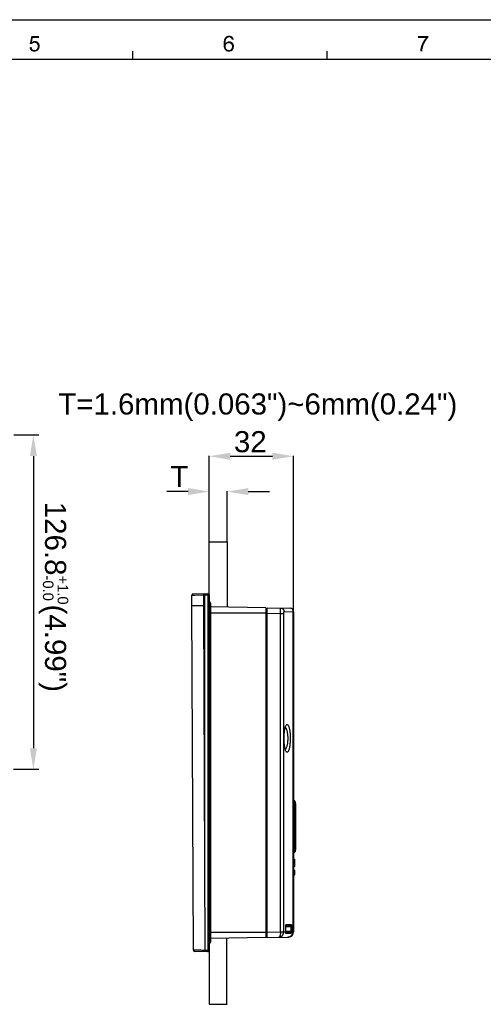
# Model space of a CAD drawing. Extents: x 0 to 841, y 0 to 594.
# Tile 16 of 102: x 341 to 517, y 221 to 594. Entities that reach past the tile are written whole.
import ezdxf

# ---------------------------------------------------------------- set-up
doc = ezdxf.new("R2010")
doc.units = 0
doc.header["$LTSCALE"] = 46.255
doc.header["$MEASUREMENT"] = 0
doc.header["$PDMODE"] = 3
doc.header["$PDSIZE"] = 0.3125
doc.layers.get('0').update_dxf_attribs({"linetype": 'CONTINUOUS'})
doc.layers.get('Defpoints').update_dxf_attribs({"linetype": 'CONTINUOUS'})
doc.layers.add('07_ALL_FEATURES', color=7, linetype='CONTINUOUS')
doc.layers.add('7_ALL_FEATURES', color=7, linetype='CONTINUOUS')
doc.layers.add('AM_5', color=3, linetype='CONTINUOUS', lineweight=15)
doc.styles.add('TEXTSTYLE_2', font='arial.ttf')
doc.dimstyles.get("Standard").update_dxf_attribs({"dimtxt": 0.18, "dimasz": 0.18, "dimexe": 0.18, "dimexo": 0.0625, "dimgap": 0.09, "dimtad": 0, "dimtih": 1, "dimtoh": 1, "dimdec": 4, "dimzin": 0, "dimdsep": 46, "dimtxsty": 'Standard', "dimcen": 0.09, "dimadec": 0, "dimazin": 0, "dimtfac": 1, "dimtdec": 4, "dimtofl": 0, "dimtmove": 0, "dimatfit": 3, "dimfxl": 0, "dimtolj": 1, "dimtzin": 0, "dimarcsym": 0})
doc.dimstyles.new('Standard$0', dxfattribs={"dimtxt": 0.18, "dimasz": 0.18, "dimexe": 0.18, "dimexo": 0.0625, "dimgap": 0.09, "dimtad": 0, "dimtih": 1, "dimtoh": 1, "dimdec": 4, "dimzin": 0, "dimdsep": 46, "dimtxsty": 'Standard', "dimcen": 0.09, "dimadec": 0, "dimazin": 0, "dimtfac": 1, "dimtdec": 4, "dimtofl": 0, "dimtmove": 0, "dimatfit": 3, "dimfxl": 0, "dimtolj": 1, "dimtzin": 0, "dimarcsym": 0})

# ---------------------------------------------------------------- blocks, each defined once
blk = doc.blocks.new('*D13')
at = {"color": 0, "linetype": 'Continuous', "lineweight": -2}
for p, q in [((412.61, 375.94), (412.61, 428.59)), ((420.61, 428.41), (436.61, 428.41)), ((444.61, 369.5), (444.61, 428.59))]:
    blk.add_line(p, q, dxfattribs=at)
at = {"color": 0, "linetype": 'Continuous'}
for points in [[(420.61, 429.75), (420.61, 427.08), (412.61, 428.41)], [(436.61, 429.75), (436.61, 427.08), (444.61, 428.41)]]:
    blk.add_solid(points, dxfattribs=at)
at = {"layer": 'Defpoints', "color": 0, "linetype": 'Continuous'}
for p in [(444.61, 428.41), (412.61, 375.87), (444.61, 369.44)]:
    blk.add_point(p, dxfattribs=at)
at = {"color": 0, "linetype": 'Continuous', "insert": (428.2, 433.88), "char_height": 8, "attachment_point": 5, "style": 'TEXTSTYLE_2'}
blk.add_mtext('\\A1;32', dxfattribs=at)
blk = doc.blocks.new('*D12')
at = {"color": 0, "linetype": 'Continuous', "lineweight": -2}
for p, q in [((404.58, 415.02), (396.58, 415.03)), ((412.57, 396.03), (412.58, 415.2)), ((419.41, 396.03), (419.43, 415.19)), ((427.43, 415.01), (435.43, 415))]:
    blk.add_line(p, q, dxfattribs=at)
at = {"color": 0, "linetype": 'Continuous'}
for points in [[(404.58, 416.36), (404.58, 413.69), (412.58, 415.02)], [(427.43, 416.34), (427.43, 413.67), (419.43, 415.01)]]:
    blk.add_solid(points, dxfattribs=at)
at = {"layer": 'Defpoints', "color": 0, "linetype": 'Continuous'}
for p in [(419.43, 415.01), (412.57, 395.97), (419.41, 395.97)]:
    blk.add_point(p, dxfattribs=at)
at = {"color": 0, "linetype": 'Continuous', "insert": (401.27, 420.74), "char_height": 8, "attachment_point": 5, "style": 'TEXTSTYLE_2'}
blk.add_mtext('\\A1;T', dxfattribs=at)
blk = doc.blocks.new('_FILLED')
at = {"color": 0, "linetype": 'ByBlock'}
blk.add_solid([(0, 0), (-1, 0.167), (-1, -0.167)], dxfattribs=at)
blk = doc.blocks.new('*D17')
at = {"layer": 'AM_5', "color": 0, "linetype": 'ByBlock', "lineweight": -2}
for p, q in [((338.47, 436.47), (347.89, 436.47)), ((345.89, 428.47), (345.89, 317.67)), ((338.34, 309.67), (347.89, 309.67))]:
    blk.add_line(p, q, dxfattribs=at)
at = {"layer": 'Defpoints', "color": 0}
for p in [(336.97, 436.47), (336.84, 309.67), (345.89, 309.67)]:
    blk.add_point(p, dxfattribs=at)
at = {"layer": 'AM_5', "color": 0, "lineweight": -2, "xscale": 8, "yscale": 8, "zscale": 8}
for p, rotation in [((345.89, 436.47), 90), ((345.89, 309.67), 270)]:
    blk.add_blockref('_FILLED', p, dxfattribs=dict(at, rotation=rotation))
at = {"layer": 'AM_5', "color": 0, "insert": (353.5, 375.06), "char_height": 8, "attachment_point": 5, "rotation": 270, "style": 'TEXTSTYLE_2'}
blk.add_mtext('\\A1;{\\fArial|b0|i0|c136|p34;126.8{\\H4.000000;\\S+1.0^ -0.0;}}(4.99")', dxfattribs=at)

msp = doc.modelspace()

# ---------------------------------------------------------------- linework, layer by layer
at = {"color": 4, "linetype": 'Continuous'}
msp.add_line((0, 594), (841, 594), dxfattribs=at)
at = {"color": 3, "linetype": 'Continuous'}
for p, q in [((15, 579), (826, 579)), ((383.632, 579), (383.632, 582)), ((457.36, 579), (457.36, 582))]:
    msp.add_line(p, q, dxfattribs=at)
at = {"color": 7, "linetype": 'Continuous'}
for p, q in [((412.54551, 371.40584), (412.56605, 395.97136)), ((412.56605, 395.97136), (419.41486, 395.96563)), ((419.41486, 395.96563), (419.39411, 371.15169)), ((412.59709, 245.33171), (412.57633, 220.51777)), ((419.19686, 245.45991), (419.17611, 220.64598)), ((412.57894, 220.62823), (419.42775, 220.6225))]:
    msp.add_line(p, q, dxfattribs=at)
at = {"color": 1, "linetype": 'Continuous'}
for points in [[(345.65814, 587.11653), (344.50258, 584.80542), (345.1248, 587.87209)], [(345.65814, 587.11653), (345.34703, 585.51654), (344.50258, 584.80542)], [(345.1248, 587.87209), (347.96925, 587.87209), (345.65814, 587.11653)], [(345.65814, 587.11653), (347.96925, 587.87209), (347.96925, 587.11653)], [(418.98614, 586.40542), (418.18614, 586.22765), (418.27503, 586.53876)], [(418.18614, 586.22765), (418.98614, 586.40542), (418.89725, 586.13876)], [(419.20836, 586.80542), (419.11947, 586.62765), (418.27503, 586.53876)], [(419.20836, 586.80542), (418.27503, 586.53876), (418.40836, 586.80542)], [(418.27503, 586.53876), (419.11947, 586.62765), (418.98614, 586.40542)], [(419.34169, 586.9832), (418.40836, 586.80542), (418.54169, 587.02765)], [(418.40836, 586.80542), (419.34169, 586.9832), (419.20836, 586.80542)], [(419.83058, 587.24987), (419.6528, 587.20542), (418.54169, 587.02765)], [(419.83058, 587.24987), (418.54169, 587.02765), (418.67503, 587.24987)], [(419.6528, 587.20542), (419.51947, 587.11654), (418.54169, 587.02765)], [(418.54169, 587.02765), (419.51947, 587.11654), (419.34169, 586.9832)], [(420.14169, 587.33876), (418.67503, 587.24987), (418.80836, 587.42765)], [(420.14169, 587.33876), (419.96391, 587.29431), (418.67503, 587.24987)], [(418.67503, 587.24987), (419.96391, 587.29431), (419.83058, 587.24987)], [(421.34169, 587.51654), (418.80836, 587.42765), (418.98614, 587.56098)], [(420.14169, 587.33876), (418.80836, 587.42765), (421.34169, 587.51654)], [(421.11947, 587.69431), (418.98614, 587.56098), (419.16391, 587.69431)], [(418.98614, 587.56098), (421.11947, 587.69431), (421.34169, 587.51654)], [(419.16391, 587.69431), (419.34169, 587.7832), (420.8528, 587.82765)], [(419.16391, 587.69431), (420.8528, 587.82765), (421.11947, 587.69431)], [(420.8528, 587.82765), (419.34169, 587.7832), (419.51947, 587.82765)], [(419.96391, 587.91653), (420.54169, 587.91653), (419.51947, 587.82765)], [(419.96391, 587.91653), (419.51947, 587.82765), (419.74169, 587.91653)], [(419.51947, 587.82765), (420.54169, 587.91653), (420.8528, 587.82765)], [(419.96391, 587.91653), (420.18614, 587.96098), (420.54169, 587.91653)], [(420.14169, 587.33876), (421.34169, 587.51654), (421.56391, 587.33876)], [(421.56391, 587.33876), (420.36391, 587.29431), (420.14169, 587.33876)], [(420.54169, 587.24987), (420.36391, 587.29431), (421.56391, 587.33876)], [(420.71947, 587.16098), (420.54169, 587.24987), (421.56391, 587.33876)], [(420.71947, 587.16098), (421.56391, 587.33876), (421.69725, 587.07209)], [(421.69725, 587.07209), (420.8528, 587.02765), (420.71947, 587.16098)], [(420.94169, 586.89431), (420.8528, 587.02765), (421.69725, 587.07209)], [(421.03058, 586.76098), (420.94169, 586.89431), (421.69725, 587.07209)], [(421.03058, 586.76098), (421.69725, 587.07209), (421.83058, 586.76098)], [(421.83058, 586.76098), (421.07503, 586.5832), (421.03058, 586.76098)], [(421.07503, 586.5832), (421.83058, 586.76098), (421.91947, 586.44987)], [(421.91947, 586.44987), (421.16391, 586.40542), (421.07503, 586.5832)], [(495.73636, 587.87209), (495.73636, 587.24987), (491.82525, 587.11653)], [(495.73636, 587.87209), (491.82525, 587.11653), (491.82525, 587.87209)], [(494.80303, 587.11653), (491.82525, 587.11653), (495.73636, 587.24987)], [(494.84747, 586.09431), (493.95858, 586.00542), (494.22525, 586.40542)], [(495.15858, 586.53876), (494.22525, 586.40542), (494.49191, 586.76098)], [(494.22525, 586.40542), (495.15858, 586.53876), (494.84747, 586.09431)], [(495.42525, 586.89431), (494.49191, 586.76098), (494.80303, 587.11653)], [(494.49191, 586.76098), (495.42525, 586.89431), (495.15858, 586.53876)], [(494.80303, 587.11653), (495.73636, 587.24987), (495.42525, 586.89431)], [(344.41369, 583.56098), (345.16925, 583.60542), (345.21369, 583.33876)], [(345.21369, 583.33876), (344.45814, 583.16098), (344.41369, 583.56098)], [(344.45814, 583.16098), (345.21369, 583.33876), (345.30258, 583.11654)], [(345.30258, 583.11654), (344.59147, 582.84987), (344.45814, 583.16098)], [(345.34703, 585.51654), (345.9248, 585.20543), (344.50258, 584.80542)], [(345.9248, 585.20543), (345.79147, 585.16098), (344.50258, 584.80542)], [(345.79147, 585.16098), (345.65814, 585.07209), (344.50258, 584.80542)], [(345.65814, 585.07209), (345.43591, 584.89431), (344.50258, 584.80542)], [(344.50258, 584.80542), (345.43591, 584.89431), (345.25814, 584.71654)], [(345.30258, 583.11654), (345.39147, 582.89432), (344.59147, 582.84987)], [(344.59147, 582.84987), (345.39147, 582.89432), (345.5248, 582.76098)], [(345.5248, 582.76098), (344.7248, 582.5832), (344.59147, 582.84987)], [(345.5248, 582.76098), (345.70258, 582.62765), (344.7248, 582.5832)], [(347.43591, 585.64987), (345.34703, 585.51654), (345.61369, 585.69431)], [(345.34703, 585.51654), (347.43591, 585.64987), (347.74703, 585.3832)], [(345.34703, 585.51654), (347.74703, 585.3832), (346.28036, 585.24987)], [(345.34703, 585.51654), (346.28036, 585.24987), (345.9248, 585.20543)], [(347.16925, 585.7832), (345.61369, 585.69431), (345.88036, 585.82765)], [(345.61369, 585.69431), (347.16925, 585.7832), (347.43591, 585.64987)], [(346.81369, 585.91653), (345.88036, 585.82765), (346.14703, 585.91653)], [(345.88036, 585.82765), (346.81369, 585.91653), (347.16925, 585.7832)], [(345.9248, 585.20543), (346.28036, 585.24987), (346.10258, 585.20543)], [(346.14703, 585.91653), (346.45814, 585.96098), (346.81369, 585.91653)], [(346.54703, 585.20543), (346.28036, 585.24987), (347.74703, 585.3832)], [(346.81369, 585.16098), (346.54703, 585.20543), (347.74703, 585.3832)], [(346.76925, 582.5832), (346.99147, 582.67209), (348.01369, 582.89432)], [(346.76925, 582.5832), (348.01369, 582.89432), (347.79147, 582.5832)], [(346.81369, 585.16098), (347.74703, 585.3832), (347.96925, 585.11654)], [(347.96925, 585.11654), (346.99147, 585.02765), (346.81369, 585.16098)], [(347.16925, 584.89431), (346.99147, 585.02765), (347.96925, 585.11654)], [(346.99147, 582.67209), (347.16925, 582.84987), (348.01369, 582.89432)], [(347.16925, 584.89431), (347.96925, 585.11654), (348.14703, 584.76098)], [(348.14703, 584.76098), (347.30258, 584.67209), (347.16925, 584.89431)], [(348.01369, 582.89432), (347.16925, 582.84987), (347.30258, 583.07209)], [(347.43591, 584.44987), (347.30258, 584.67209), (348.14703, 584.76098)], [(348.14703, 583.24987), (347.30258, 583.07209), (347.43591, 583.33876)], [(347.30258, 583.07209), (348.14703, 583.24987), (348.01369, 582.89432)], [(347.43591, 584.44987), (348.14703, 584.76098), (348.23591, 584.40542)], [(348.23591, 584.40542), (347.48036, 584.1832), (347.43591, 584.44987)], [(348.23591, 583.60542), (347.43591, 583.33876), (347.48036, 583.60542)], [(347.43591, 583.33876), (348.23591, 583.60542), (348.14703, 583.24987)], [(347.48036, 584.1832), (348.23591, 584.40542), (348.28036, 584.00542)], [(348.28036, 584.00542), (347.5248, 583.91654), (347.48036, 584.1832)], [(347.48036, 583.60542), (347.5248, 583.91654), (348.28036, 584.00542)], [(347.48036, 583.60542), (348.28036, 584.00542), (348.23591, 583.60542)], [(418.8528, 585.7832), (418.0528, 585.56098), (418.14169, 585.91654)], [(418.0528, 585.56098), (418.8528, 585.7832), (418.80836, 585.42765)], [(418.80836, 585.42765), (418.0528, 585.16098), (418.0528, 585.56098)], [(418.0528, 585.16098), (418.80836, 585.42765), (418.80836, 585.02765)], [(418.80836, 585.02765), (418.0528, 584.76098), (418.0528, 585.16098)], [(419.56391, 585.02765), (419.38614, 584.89431), (418.0528, 584.76098)], [(418.80836, 585.02765), (419.56391, 585.02765), (418.0528, 584.76098)], [(418.0528, 584.76098), (419.38614, 584.89431), (419.16391, 584.76098)], [(419.16391, 584.76098), (419.03058, 584.5832), (418.0528, 584.36098)], [(419.16391, 584.76098), (418.0528, 584.36098), (418.0528, 584.76098)], [(418.0528, 584.36098), (419.03058, 584.5832), (418.94169, 584.36098)], [(418.94169, 584.36098), (418.8528, 584.13876), (418.0528, 584.00542)], [(418.94169, 584.36098), (418.0528, 584.00542), (418.0528, 584.36098)], [(418.0528, 584.00542), (418.8528, 584.13876), (418.8528, 583.87209)], [(418.8528, 583.87209), (418.09725, 583.69432), (418.0528, 584.00542)], [(418.09725, 583.69432), (418.8528, 583.87209), (418.8528, 583.69432)], [(418.8528, 583.69432), (418.18614, 583.42765), (418.09725, 583.69432)], [(418.89725, 586.13876), (418.14169, 585.91654), (418.18614, 586.22765)], [(418.14169, 585.91654), (418.89725, 586.13876), (418.8528, 585.7832)], [(418.8528, 583.69432), (418.8528, 583.51653), (418.18614, 583.42765)], [(418.18614, 583.42765), (418.8528, 583.51653), (418.94169, 583.33876)], [(418.94169, 583.33876), (418.27503, 583.16098), (418.18614, 583.42765)], [(418.27503, 583.16098), (418.94169, 583.33876), (418.98614, 583.16098)], [(418.98614, 583.16098), (418.36391, 582.89431), (418.27503, 583.16098)], [(418.98614, 583.16098), (419.07503, 582.9832), (418.36391, 582.89431)], [(418.36391, 582.89431), (419.07503, 582.9832), (419.20836, 582.84987)], [(419.20836, 582.84987), (418.49725, 582.71654), (418.36391, 582.89431)], [(419.20836, 582.84987), (419.29725, 582.76098), (418.49725, 582.71654)], [(418.49725, 582.71654), (419.29725, 582.76098), (419.43058, 582.62765)], [(419.43058, 582.62765), (418.63058, 582.53876), (418.49725, 582.71654)], [(420.0528, 585.11654), (418.80836, 585.02765), (418.94169, 585.20542)], [(420.0528, 585.11654), (419.78614, 585.07209), (418.80836, 585.02765)], [(418.80836, 585.02765), (419.78614, 585.07209), (419.56391, 585.02765)], [(421.47503, 585.24987), (418.94169, 585.20542), (419.07503, 585.3832)], [(420.0528, 585.11654), (418.94169, 585.20542), (421.47503, 585.24987)], [(421.20836, 585.51654), (419.07503, 585.3832), (419.2528, 585.51654)], [(419.07503, 585.3832), (421.20836, 585.51654), (421.47503, 585.24987)], [(419.2528, 585.51654), (419.43058, 585.60542), (420.89725, 585.64987)], [(419.2528, 585.51654), (420.89725, 585.64987), (421.20836, 585.51654)], [(420.89725, 585.64987), (419.43058, 585.60542), (419.60836, 585.69431)], [(419.60836, 585.69431), (419.83058, 585.73876), (420.58614, 585.7832)], [(419.60836, 585.69431), (420.58614, 585.7832), (420.89725, 585.64987)], [(420.58614, 585.7832), (419.83058, 585.73876), (420.00836, 585.7832)], [(420.00836, 585.7832), (420.23058, 585.82765), (420.58614, 585.7832)], [(420.31947, 585.07209), (420.0528, 585.11654), (421.47503, 585.24987)], [(420.54169, 585.02765), (420.31947, 585.07209), (421.47503, 585.24987)], [(420.54169, 585.02765), (421.47503, 585.24987), (421.69725, 584.9832)], [(421.69725, 584.9832), (420.71947, 584.89431), (420.54169, 585.02765)], [(421.60836, 582.62765), (420.54169, 582.5832), (420.71947, 582.67209)], [(420.89725, 584.76098), (420.71947, 584.89431), (421.69725, 584.9832)], [(421.74169, 582.84987), (420.71947, 582.67209), (420.89725, 582.84987)], [(420.71947, 582.67209), (421.74169, 582.84987), (421.60836, 582.62765)], [(420.89725, 584.76098), (421.69725, 584.9832), (421.87503, 584.67209)], [(421.87503, 584.67209), (421.03058, 584.5832), (420.89725, 584.76098)], [(420.89725, 582.84987), (421.03058, 583.02765), (421.83058, 583.07209)], [(420.89725, 582.84987), (421.83058, 583.07209), (421.74169, 582.84987)], [(421.16391, 584.36098), (421.03058, 584.5832), (421.87503, 584.67209)], [(421.83058, 583.07209), (421.03058, 583.02765), (421.16391, 583.24987)], [(421.16391, 584.36098), (421.87503, 584.67209), (421.96391, 584.27209)], [(421.96391, 584.27209), (421.20836, 584.09431), (421.16391, 584.36098)], [(421.91947, 583.33876), (421.16391, 583.24987), (421.20836, 583.51653)], [(421.16391, 583.24987), (421.91947, 583.33876), (421.83058, 583.07209)], [(421.20836, 584.09431), (421.96391, 584.27209), (422.00836, 583.87209)], [(422.00836, 583.87209), (421.2528, 583.82765), (421.20836, 584.09431)], [(421.96391, 583.60542), (421.20836, 583.51653), (421.2528, 583.82765)], [(421.20836, 583.51653), (421.96391, 583.60542), (421.91947, 583.33876)], [(421.2528, 583.82765), (422.00836, 583.87209), (421.96391, 583.60542)], [(493.42525, 582.36098), (492.66969, 582.31654), (492.71414, 582.71654)], [(493.51414, 582.80542), (492.71414, 582.71654), (492.80303, 583.16098)], [(492.71414, 582.71654), (493.51414, 582.80542), (493.42525, 582.36098)], [(493.69191, 583.56098), (492.80303, 583.16098), (492.93636, 583.64987)], [(493.69191, 583.56098), (493.60303, 583.20542), (492.80303, 583.16098)], [(492.80303, 583.16098), (493.60303, 583.20542), (493.51414, 582.80542)], [(493.86969, 584.09431), (492.93636, 583.64987), (493.06969, 584.13876)], [(492.93636, 583.64987), (493.86969, 584.09431), (493.69191, 583.56098)], [(493.06969, 584.13876), (493.24747, 584.5832), (494.04747, 584.62765)], [(493.06969, 584.13876), (494.04747, 584.62765), (493.86969, 584.09431)], [(494.04747, 584.62765), (493.24747, 584.5832), (493.46969, 585.07209)], [(494.31414, 585.11654), (493.46969, 585.07209), (493.69191, 585.56098)], [(493.46969, 585.07209), (494.31414, 585.11654), (494.04747, 584.62765)], [(494.5808, 585.60542), (493.69191, 585.56098), (493.95858, 586.00542)], [(493.69191, 585.56098), (494.5808, 585.60542), (494.31414, 585.11654)], [(493.95858, 586.00542), (494.84747, 586.09431), (494.5808, 585.60542)], [(344.7248, 582.5832), (345.70258, 582.62765), (345.83591, 582.53876)], [(345.83591, 582.53876), (344.94703, 582.31654), (344.7248, 582.5832)], [(345.83591, 582.53876), (346.05814, 582.49431), (344.94703, 582.31654)], [(346.54703, 582.49431), (347.65814, 582.40542), (344.94703, 582.31654)], [(346.28036, 582.49431), (346.54703, 582.49431), (344.94703, 582.31654)], [(346.05814, 582.49431), (346.28036, 582.49431), (344.94703, 582.31654)], [(344.94703, 582.31654), (347.65814, 582.40542), (347.48036, 582.27209)], [(347.48036, 582.27209), (345.25814, 582.09431), (344.94703, 582.31654)], [(347.48036, 582.27209), (347.30258, 582.13876), (345.25814, 582.09431)], [(345.25814, 582.09431), (347.30258, 582.13876), (347.1248, 582.04987)], [(347.1248, 582.04987), (345.5248, 581.96098), (345.25814, 582.09431)], [(346.7248, 581.96098), (345.5248, 581.96098), (347.1248, 582.04987)], [(346.7248, 581.96098), (345.88036, 581.91654), (345.5248, 581.96098)], [(345.88036, 581.91654), (346.7248, 581.96098), (346.50258, 581.91654)], [(346.50258, 581.91654), (346.28036, 581.87209), (345.88036, 581.91654)], [(347.79147, 582.5832), (346.54703, 582.49431), (346.76925, 582.5832)], [(346.54703, 582.49431), (347.79147, 582.5832), (347.65814, 582.40542)], [(346.7248, 581.96098), (347.1248, 582.04987), (346.94703, 581.96098)], [(419.43058, 582.62765), (419.60836, 582.5832), (418.63058, 582.53876)], [(418.63058, 582.53876), (419.60836, 582.5832), (419.74169, 582.49431)], [(419.74169, 582.49431), (418.76391, 582.36098), (418.63058, 582.53876)], [(420.31947, 582.49431), (421.47503, 582.40542), (418.76391, 582.36098)], [(420.0528, 582.49431), (420.31947, 582.49431), (418.76391, 582.36098)], [(419.91947, 582.49431), (420.0528, 582.49431), (418.76391, 582.36098)], [(419.74169, 582.49431), (419.91947, 582.49431), (418.76391, 582.36098)], [(418.94169, 582.22765), (418.76391, 582.36098), (421.47503, 582.40542)], [(418.94169, 582.22765), (421.47503, 582.40542), (421.29725, 582.22765)], [(421.29725, 582.22765), (419.07503, 582.09431), (418.94169, 582.22765)], [(419.07503, 582.09431), (421.29725, 582.22765), (421.07503, 582.09431)], [(421.07503, 582.09431), (419.29725, 582.00542), (419.07503, 582.09431)], [(419.29725, 582.00542), (421.07503, 582.09431), (420.8528, 582.00542)], [(420.8528, 582.00542), (419.47503, 581.96098), (419.29725, 582.00542)], [(419.47503, 581.96098), (420.8528, 582.00542), (420.63058, 581.96098)], [(420.63058, 581.96098), (419.6528, 581.91654), (419.47503, 581.96098)], [(419.87503, 581.91654), (419.6528, 581.91654), (420.63058, 581.96098)], [(419.87503, 581.91654), (420.63058, 581.96098), (420.36391, 581.91654)], [(420.36391, 581.91654), (420.09725, 581.87209), (419.87503, 581.91654)], [(420.31947, 582.49431), (420.54169, 582.5832), (421.60836, 582.62765)], [(420.31947, 582.49431), (421.60836, 582.62765), (421.47503, 582.40542)], [(492.66969, 581.96098), (492.66969, 582.31654), (493.42525, 582.36098)], [(492.66969, 581.96098), (493.42525, 582.36098), (493.42525, 581.96098)]]:
    msp.add_solid(points, dxfattribs=at)
at = {"layer": '07_ALL_FEATURES', "color": 7, "linetype": 'Continuous'}
msp.add_line((412.61152, 375.8744), (412.61152, 240.90993), dxfattribs=at)
at = {"layer": '7_ALL_FEATURES', "color": 7, "linetype": 'Continuous'}
for p, q in [((406.04152, 375.68049), (407.09391, 375.71296)), ((406.04152, 371.64217), (406.04152, 375.6731)), ((406.54122, 376.18019), (412.09407, 376.3741)), ((407.09391, 375.71296), (410.54152, 375.81957)), ((410.55897, 375.82018), (410.54152, 376.31988)), ((410.54152, 375.81957), (410.95448, 375.834)), ((410.54152, 371.65195), (410.54152, 375.81957)), ((410.95448, 375.83461), (412.09407, 375.8744)), ((410.95448, 276.71606), (410.95448, 375.83461)), ((410.96769, 375.96431), (410.96436, 376.08464)), ((410.9719, 375.83521), (410.96769, 375.96431)), ((412.13145, 376.374), (412.09407, 376.3741)), ((412.09407, 375.8744), (412.09407, 240.90993)), ((412.61152, 375.8744), (412.09407, 375.8744)), ((412.09839, 376.36977), (412.09463, 376.37412)), ((412.10707, 376.24585), (412.10543, 376.31143)), ((412.1106, 376.12609), (412.10707, 376.24585)), ((412.11506, 376.04014), (412.1106, 376.12609)), ((410.54152, 371.65195), (406.04152, 371.64217)), ((406.60944, 241.08168), (406.04152, 371.64217)), ((411.10988, 240.94491), (410.54152, 371.65195)), ((413.11152, 372.6424), (413.11152, 244.14193)), ((434.11152, 370.89217), (413.11152, 371.25872)), ((434.11152, 370.89217), (434.11152, 245.89217)), ((434.11152, 369.89217), (434.61152, 369.84842)), ((434.61152, 245.89217), (434.61152, 370.89217)), ((434.61152, 370.89217), (443.33421, 370.73991)), ((434.61152, 368.89217), (412.61152, 368.8924)), ((434.61152, 368.89247), (439.6135, 368.80516)), ((439.6135, 247.97917), (439.6135, 368.80516)), ((439.6135, 368.80516), (440.85918, 368.80516)), ((440.85918, 247.96746), (440.85918, 368.80516)), ((441.01708, 369.5023), (444.34388, 369.44423)), ((444.34388, 369.44423), (444.34388, 248.02829)), ((444.61152, 369.44011), (444.61152, 248.03211)), ((441.43403, 317.24091), (441.36132, 317.51641)), ((444.88605, 297.74786), (444.61152, 297.82336)), ((444.61152, 295.69217), (445.46124, 295.69217)), ((444.72384, 295.90491), (444.72465, 295.69217)), ((444.72465, 295.69217), (444.72459, 280.0258)), ((444.88601, 297.74787), (444.88489, 297.74817)), ((444.90212, 297.74305), (444.88489, 297.74816)), ((445.14082, 297.32051), (445.12338, 297.37753)), ((445.15997, 297.24964), (445.14082, 297.32051)), ((445.30053, 295.69217), (445.29992, 295.81397)), ((445.30053, 280.19217), (445.30053, 295.69217)), ((445.31426, 297.17522), (445.31512, 297.17233)), ((445.45945, 295.88829), (445.45445, 296.07213)), ((445.46124, 295.69217), (445.45945, 295.88829)), ((444.61152, 280.19217), (445.46124, 280.19217)), ((444.61152, 278.06098), (444.88604, 278.13648)), ((444.88491, 278.13617), (444.88602, 278.13647)), ((445.28142, 278.60616), (445.31513, 278.71207)), ((445.31425, 278.70908), (445.32845, 278.76025)), ((445.31425, 278.70908), (445.31513, 278.71207)), ((444.61152, 275.55018), (444.91152, 275.55018)), ((444.61152, 275.12229), (444.91152, 275.12229)), ((444.61152, 274.42087), (444.91152, 274.42087)), ((444.61152, 274.03778), (444.91152, 274.03778)), ((444.61152, 273.33705), (444.91152, 273.33705)), ((444.61152, 272.90848), (444.91152, 272.90848)), ((444.61152, 272.80443), (444.91152, 272.80443)), ((444.61152, 272.76229), (444.91152, 272.76229)), ((444.91152, 275.55018), (444.91152, 275.13952)), ((444.91152, 275.12229), (444.91152, 273.33705)), ((444.91152, 273.31913), (444.91152, 272.80443)), ((444.91152, 272.77811), (444.91152, 272.76286)), ((444.91152, 271.42986), (444.61152, 271.42986)), ((444.91152, 271.3885), (444.61152, 271.3885)), ((444.61152, 271.35818), (444.91152, 271.35818)), ((444.61152, 269.59085), (444.91152, 269.59085)), ((444.61152, 269.56033), (444.91152, 269.56033)), ((444.91152, 271.43069), (444.91152, 271.37334)), ((444.91152, 271.35818), (444.91152, 269.59085)), ((444.91152, 269.56418), (444.91152, 269.56058)), ((441.68812, 250.48078), (443.36951, 250.51013)), ((441.8134, 250.7779), (443.65698, 250.81008)), ((412.61152, 247.89193), (434.61152, 247.89217)), ((434.11152, 246.89217), (434.61152, 246.93591)), ((434.11152, 246.8413), (434.61152, 246.83976)), ((434.61152, 247.89186), (439.6135, 247.97917)), ((439.6135, 247.97917), (440.85918, 247.97917)), ((439.6135, 247.97917), (439.6139, 247.94573)), ((440.85918, 247.96746), (441.65009, 247.98127)), ((441.63436, 249.9749), (441.6346, 250.01368)), ((441.63436, 249.9749), (441.64166, 249.9749)), ((441.63436, 248.30943), (441.63436, 249.9749)), ((441.63436, 248.30943), (441.64166, 248.30943)), ((441.63457, 248.27146), (441.63436, 248.30943)), ((441.63516, 248.23385), (441.63457, 248.27146)), ((441.64157, 249.98004), (443.54997, 250.01335)), ((441.64157, 248.30429), (443.54997, 248.27098)), ((441.64264, 248.2293), (441.64166, 248.30943)), ((441.64543, 248.15315), (441.64264, 248.2293)), ((441.65351, 247.93929), (441.65009, 247.98127)), ((441.65227, 247.80418), (443.27878, 247.77579)), ((441.66257, 247.79051), (441.65875, 247.86099)), ((441.66692, 247.69702), (441.66257, 247.79051)), ((441.67601, 247.76634), (441.66657, 247.89095)), ((441.66961, 247.64185), (441.66692, 247.69702)), ((441.7322, 247.42357), (441.74305, 247.48374)), ((443.55115, 247.38047), (441.7322, 247.42357)), ((443.83743, 250.01335), (443.54997, 250.01335)), ((443.54997, 250.01335), (443.55, 248.2518)), ((443.83743, 248.27098), (443.54997, 248.27098)), ((443.82825, 248.01929), (444.34388, 248.02829)), ((443.83743, 250.01335), (443.83743, 248.27098)), ((444.61152, 248.03211), (444.34388, 248.02829)), ((434.11152, 245.89217), (413.11152, 245.52561)), ((434.61152, 245.89217), (433.94901, 245.88291)), ((434.61152, 245.89217), (442.64643, 246.03242)), ((408.97048, 241.01045), (406.60944, 241.08163)), ((412.09407, 240.41024), (407.11122, 240.58424)), ((411.10988, 240.94491), (411.15606, 240.94299)), ((411.14858, 240.69319), (411.14711, 240.62192)), ((411.80139, 240.92015), (411.15606, 240.94299)), ((412.09407, 240.90993), (411.80139, 240.92015)), ((412.61152, 240.90993), (412.09407, 240.90993)), ((412.13145, 240.41033), (412.09407, 240.41024)), ((412.10581, 240.47705), (412.10759, 240.55633))]:
    msp.add_line(p, q, dxfattribs=at)
for points in [[(410.96436, 376.08464), (410.96214, 376.18802), (410.9615, 376.23108), (410.96116, 376.26738), (410.96118, 376.29634), (410.96155, 376.31743), (410.96223, 376.33027), (410.96319, 376.3346)], [(412.09421, 375.87441), (412.10378, 375.914), (412.11057, 375.95505), (412.11462, 375.99723), (412.11506, 376.04014)], [(412.10543, 376.31143), (412.10394, 376.33728), (412.1015, 376.35712), (412.09839, 376.36977)], [(439.6135, 368.80516), (439.61676, 369.01189), (439.62114, 369.21323), (439.62662, 369.40723), (439.6334, 369.59311), (439.64127, 369.76838), (439.64967, 369.9293), (439.65863, 370.0748), (439.66819, 370.20531), (439.67776, 370.32032), (439.6872, 370.41891), (439.69676, 370.50352), (439.70649, 370.57788), (439.7163, 370.6417), (439.72631, 370.6949), (439.73682, 370.73911), (439.74789, 370.77317), (439.75942, 370.79471), (439.7714, 370.8021)], [(439.7714, 370.8021), (439.93496, 370.78836), (440.09539, 370.75309), (440.25002, 370.69688), (440.39626, 370.62067), (440.53166, 370.52574), (440.65395, 370.41367), (440.76109, 370.28634), (440.85127, 370.14589), (440.923, 369.99466), (440.97507, 369.83519), (441.0066, 369.67015), (441.01708, 369.5023)], [(444.34388, 369.44423), (444.38736, 369.51445), (444.4267, 369.58405), (444.46199, 369.6528), (444.49331, 369.72052), (444.52078, 369.78703), (444.54449, 369.85216)], [(440.85918, 368.80516), (440.86022, 368.87851), (440.86266, 368.94874), (440.86651, 369.01584), (440.87196, 369.08046), (440.87882, 369.14196), (440.88652, 369.19835), (440.89507, 369.249), (440.90446, 369.29455), (440.91413, 369.3349), (440.92387, 369.36954), (440.93388, 369.399), (440.94426, 369.4247), (440.9549, 369.44715), (440.96589, 369.46586), (440.97757, 369.48073), (440.99006, 369.49175), (441.00322, 369.49894), (441.01708, 369.5023)], [(440.97885, 321.39217), (440.98307, 321.82791), (440.99492, 322.25481), (441.01438, 322.67287), (441.04162, 323.08428), (441.07649, 323.48685), (441.1185, 323.87404), (441.16787, 324.24638), (441.22439, 324.60334), (441.28702, 324.9368), (441.35592, 325.24623), (441.43092, 325.53216)], [(441.00319, 321.39217), (441.00497, 321.67602), (441.01173, 322.01091), (441.02343, 322.34107), (441.03988, 322.66445), (441.06081, 322.9788), (441.086, 323.28282), (441.11518, 323.57518), (441.14794, 323.85399), (441.18395, 324.11837), (441.22284, 324.3673), (441.26403, 324.59898), (441.30706, 324.81288), (441.35142, 325.00846), (441.39627, 325.18416), (441.44109, 325.34023), (441.48514, 325.47639), (441.52682, 325.59046), (441.56541, 325.68364), (441.59962, 325.75602), (441.62596, 325.80451), (441.6401, 325.82734)], [(441.43092, 325.53216), (441.51056, 325.78814), (441.59496, 326.01354), (441.684, 326.20899), (441.77576, 326.36994), (441.87031, 326.49551), (441.96758, 326.58657), (442.06545, 326.64121), (442.1639, 326.65849), (442.26296, 326.63936), (442.36047, 326.58463), (442.45639, 326.49348), (442.55078, 326.36674), (442.64169, 326.20773), (442.72918, 326.01487), (442.81319, 325.78974), (442.89162, 325.54048), (442.96425, 325.26479), (443.0313, 324.96496), (443.09129, 324.65597), (443.14327, 324.34313), (443.1882, 324.02113), (443.22746, 323.6891), (443.26157, 323.35019), (443.29001, 323.00125), (443.31269, 322.63201), (443.32955, 322.23904), (443.34063, 321.82575), (443.34595, 321.39217)], [(441.50184, 325.52209), (441.59256, 325.42422), (441.68347, 325.29499)], [(441.68347, 325.29499), (441.77096, 325.13903), (441.85498, 324.95789), (441.93341, 324.75486), (442.00604, 324.53132), (442.07309, 324.29008), (442.13308, 324.03827), (442.18506, 323.78307), (442.22998, 323.52358), (442.26925, 323.25458), (442.30335, 322.97898), (442.3318, 322.69702), (442.35447, 322.39753), (442.37133, 322.07718), (442.38242, 321.74146), (442.38773, 321.39217)], [(441.36132, 317.51641), (441.29417, 317.81613), (441.23408, 318.12513), (441.182, 318.43814), (441.13697, 318.76042), (441.09761, 319.09281), (441.06341, 319.43221), (441.03489, 319.78173), (441.01216, 320.15147), (440.99527, 320.54481), (440.98417, 320.95837), (440.97885, 321.39217)], [(441.61949, 316.97466), (441.63483, 316.96021), (441.64681, 316.94728), (441.64254, 316.95338), (441.62646, 316.97897), (441.60044, 317.02668), (441.56653, 317.09815), (441.52819, 317.19035), (441.48673, 317.30333), (441.44288, 317.43822), (441.39824, 317.59292), (441.35352, 317.76716), (441.30926, 317.96116), (441.26632, 318.1733), (441.22518, 318.40313), (441.18626, 318.6502), (441.15019, 318.91266), (441.11733, 319.18947), (441.088, 319.47979), (441.0626, 319.78181), (441.0414, 320.09424), (441.02463, 320.41585), (441.01255, 320.74446), (441.00538, 321.078), (441.00319, 321.39217)], [(443.34595, 321.39217), (443.34173, 320.95669), (443.32991, 320.53004), (443.31047, 320.11221), (443.28326, 319.70104), (443.24844, 319.29868), (443.20646, 318.91166), (443.15714, 318.53942), (443.10067, 318.18252), (443.03809, 317.84907), (442.96926, 317.53965), (442.89431, 317.25368), (442.81474, 316.99763), (442.73039, 316.77213), (442.64141, 316.57654), (442.54971, 316.41542), (442.45521, 316.28964), (442.35799, 316.19833), (442.26017, 316.14342), (442.16174, 316.12583), (442.06272, 316.14464), (441.96523, 316.19902), (441.86933, 316.28981), (441.77495, 316.41616), (441.68404, 316.57478), (441.59654, 316.76724), (441.5125, 316.99196), (441.43403, 317.24091)], [(442.38773, 321.39217), (442.38352, 321.04283), (442.37169, 320.69609), (442.35225, 320.35428), (442.32504, 320.02016), (442.29022, 319.69544), (442.24825, 319.38093), (442.19893, 319.07834), (442.14246, 318.79046), (442.07988, 318.51975), (442.01104, 318.26824), (441.93609, 318.03775), (441.85652, 317.83009), (441.77217, 317.64679), (441.6832, 317.48931)], [(441.6832, 317.48931), (441.5915, 317.35899), (441.50188, 317.26206)], [(444.61152, 297.43696), (444.61316, 297.43074), (444.63424, 297.3296), (444.65237, 297.21912)], [(444.65237, 297.21912), (444.66787, 297.103), (444.68074, 296.98322), (444.69108, 296.86011), (444.69955, 296.73585), (444.70637, 296.61212), (444.7116, 296.48931), (444.7157, 296.36773), (444.71888, 296.2481), (444.72118, 296.13105), (444.72279, 296.01656), (444.72384, 295.90491)], [(444.94495, 297.71452), (444.91702, 297.73462), (444.88601, 297.74787)], [(445.17986, 297.50239), (445.13774, 297.56555), (445.09049, 297.62171), (445.0362, 297.67114), (444.97346, 297.71247), (444.90212, 297.74305)], [(445.12338, 297.37753), (445.10492, 297.43215), (445.08544, 297.48397), (445.06505, 297.53234), (445.04366, 297.57711), (445.02098, 297.6184), (444.99692, 297.65564), (444.97159, 297.68791), (444.94495, 297.71452)], [(445.14082, 297.32051), (445.17912, 297.3091), (445.21421, 297.29303), (445.24533, 297.27266), (445.27184, 297.24842), (445.29317, 297.22082), (445.30887, 297.19044), (445.31426, 297.17522)], [(445.25083, 296.71014), (445.24148, 296.79161), (445.23109, 296.87159), (445.21969, 296.94979), (445.20724, 297.02597), (445.19323, 297.10153), (445.17743, 297.17645), (445.15997, 297.24964)], [(445.31512, 297.17233), (445.28532, 297.26693), (445.25232, 297.35516), (445.21767, 297.43256), (445.17986, 297.50239)], [(445.29105, 296.15207), (445.2863, 296.25468), (445.28068, 296.35334), (445.27432, 296.44781), (445.26729, 296.53811), (445.25944, 296.62564), (445.25083, 296.71014)], [(445.29992, 295.81397), (445.29803, 295.9315), (445.295, 296.04443), (445.29105, 296.15207)], [(445.39543, 296.78408), (445.36828, 296.94699), (445.33433, 297.10128), (445.31426, 297.17522)], [(445.45445, 296.07213), (445.44594, 296.25565), (445.43358, 296.43682), (445.41693, 296.61365), (445.39543, 296.78408)], [(445.45319, 279.77921), (445.45881, 279.96345), (445.46114, 280.14635), (445.46124, 295.69217)], [(445.28763, 279.65665), (445.293, 279.78117), (445.29713, 279.9126), (445.29972, 280.04978), (445.30053, 280.19217)], [(444.65302, 278.66889), (444.63892, 278.58113), (444.62375, 278.50201), (444.61152, 278.44773)], [(444.72459, 280.0258), (444.72306, 279.86215), (444.72022, 279.70211), (444.71648, 279.54599), (444.71169, 279.39515), (444.70527, 279.2518), (444.6974, 279.11624), (444.68833, 278.98895), (444.67774, 278.87186), (444.66587, 278.76552), (444.65302, 278.66889)], [(444.88492, 278.13618), (444.90105, 278.14093), (444.97157, 278.17083), (445.03373, 278.21127), (445.08767, 278.25969), (445.13471, 278.31475), (445.17663, 278.3766), (445.21422, 278.44482), (445.24866, 278.5203), (445.28142, 278.60616)], [(444.88602, 278.13647), (444.90847, 278.14511), (444.93302, 278.16026), (444.9567, 278.18064)], [(444.9567, 278.18064), (444.9797, 278.20601), (445.00264, 278.23696), (445.02545, 278.27358), (445.04806, 278.31594), (445.07098, 278.36549), (445.0943, 278.42324), (445.11764, 278.48921), (445.14082, 278.56382)], [(445.14082, 278.56382), (445.16298, 278.64693), (445.18312, 278.7342), (445.20123, 278.82492), (445.21713, 278.91779)], [(445.14082, 278.56382), (445.17912, 278.57523), (445.2142, 278.59129), (445.24532, 278.61166), (445.27183, 278.6359), (445.29316, 278.6635), (445.30887, 278.69388), (445.31425, 278.70908)], [(445.21713, 278.91779), (445.23108, 279.01271), (445.24366, 279.11105), (445.25488, 279.21227)], [(445.25488, 279.21227), (445.26468, 279.31614), (445.27348, 279.42492), (445.28118, 279.53856), (445.28763, 279.65665)], [(445.32845, 278.76025), (445.36331, 278.91196), (445.39131, 279.07246)], [(445.39131, 279.07246), (445.41358, 279.24076), (445.43097, 279.41591), (445.44402, 279.59603), (445.45319, 279.77921)], [(441.8134, 250.7779), (441.8091, 250.72637), (441.79621, 250.67636), (441.77514, 250.62938), (441.7465, 250.58681), (441.71115, 250.54992), (441.67014, 250.51982), (441.62468, 250.49738), (441.57613, 250.48328)], [(441.6346, 250.01368), (441.63521, 250.05171), (441.63619, 250.08897), (441.63754, 250.1254), (441.63926, 250.16106), (441.64134, 250.19623), (441.64376, 250.23094), (441.64653, 250.26515), (441.64969, 250.29906), (441.65323, 250.33271), (441.65715, 250.36604), (441.66154, 250.3991), (441.66638, 250.43197), (441.67168, 250.46456), (441.67754, 250.49663), (441.68398, 250.52838), (441.69098, 250.55961), (441.6985, 250.58947), (441.70659, 250.61799), (441.71522, 250.64514), (441.72421, 250.67005), (441.73361, 250.69259)], [(441.64166, 248.30943), (441.64167, 249.98426), (441.64267, 250.05612), (441.64515, 250.12538), (441.649, 250.19166), (441.65408, 250.2544), (441.66022, 250.31291), (441.66726, 250.3668), (441.67504, 250.41585), (441.68331, 250.45941), (441.69165, 250.49643), (441.69981, 250.5271), (441.70267, 250.53665)], [(441.73361, 250.69259), (441.74338, 250.71287), (441.7533, 250.73044)], [(441.7533, 250.73044), (441.76338, 250.74512), (441.77361, 250.75708), (441.78375, 250.76634), (441.79372, 250.7729), (441.80361, 250.77675), (441.8134, 250.7779)], [(443.65698, 250.81008), (443.65267, 250.75855), (443.63979, 250.70854), (443.61871, 250.66156), (443.59007, 250.61899), (443.55472, 250.5821), (443.51371, 250.55199), (443.46825, 250.52956), (443.41971, 250.51546), (443.36951, 250.51013)], [(443.36951, 250.51013), (443.3814, 250.50931), (443.39269, 250.50662), (443.40339, 250.50229), (443.41343, 250.49661), (443.42287, 250.48979), (443.43184, 250.48192), (443.44032, 250.47315), (443.44831, 250.46363), (443.45596, 250.45329), (443.46327, 250.44222), (443.47023, 250.4305), (443.47695, 250.41794), (443.48346, 250.40455), (443.48974, 250.39039), (443.49582, 250.37525), (443.50173, 250.3591), (443.50744, 250.34196), (443.51291, 250.32373), (443.51815, 250.30441), (443.52315, 250.28401), (443.52781, 250.26242), (443.53216, 250.23965), (443.53618, 250.21572), (443.53975, 250.19053), (443.54288, 250.16411), (443.54556, 250.1365), (443.54762, 250.10756), (443.54902, 250.0773), (443.5498, 250.04586), (443.54997, 250.01335)], [(443.65698, 250.81008), (443.66855, 250.808), (443.67955, 250.80369), (443.68998, 250.79717), (443.6998, 250.78817), (443.70905, 250.77696), (443.71784, 250.76428), (443.72617, 250.75029), (443.73404, 250.73484), (443.74159, 250.7182), (443.7488, 250.7005), (443.75568, 250.68161), (443.76235, 250.66142), (443.76881, 250.63998), (443.77505, 250.61724), (443.78112, 250.59293), (443.78703, 250.56701), (443.79276, 250.53953), (443.79826, 250.51031), (443.80355, 250.47935), (443.80861, 250.44664), (443.81336, 250.41206), (443.81782, 250.37558), (443.82197, 250.33723), (443.8257, 250.29691), (443.82901, 250.25461), (443.83189, 250.21035), (443.8342, 250.1641), (443.83586, 250.11584), (443.83694, 250.06559), (443.83743, 250.01335)], [(439.06338, 245.96987), (439.19056, 245.97694), (439.31286, 245.99295), (439.42979, 246.01691), (439.5408, 246.0478), (439.64583, 246.08468), (439.74529, 246.12689), (439.83911, 246.17363), (439.92719, 246.22416), (440.00999, 246.27803), (440.08759, 246.3347), (440.15998, 246.39353), (440.2275, 246.45421), (440.29029, 246.51629), (440.34845, 246.57929), (440.40224, 246.64298), (440.45179, 246.70693), (440.49731, 246.77085), (440.53916, 246.83477), (440.57748, 246.89836), (440.61245, 246.96143), (440.64447, 247.02428), (440.67367, 247.08673), (440.70018, 247.14863), (440.72432, 247.21039), (440.74617, 247.2719), (440.76581, 247.33305), (440.78348, 247.39437), (440.79921, 247.45577), (440.81302, 247.51717), (440.82508, 247.57916), (440.83535, 247.64167), (440.84381, 247.70465), (440.85051, 247.76871), (440.85538, 247.83402), (440.85831, 247.90029), (440.8592, 247.96746)], [(439.6139, 247.94573), (439.61437, 247.87858), (439.61423, 247.81235), (439.61348, 247.74711), (439.61212, 247.68315), (439.61015, 247.62028), (439.6076, 247.55791), (439.60449, 247.49607), (439.6008, 247.43485), (439.59649, 247.37365), (439.59157, 247.31256), (439.58603, 247.25165), (439.57976, 247.19041), (439.57277, 247.12895), (439.56505, 247.06738), (439.55644, 247.00529), (439.54694, 246.94283), (439.53653, 246.88019), (439.52501, 246.81706), (439.51237, 246.75366), (439.49861, 246.69029), (439.48351, 246.62694), (439.46704, 246.56391), (439.44923, 246.50161), (439.42988, 246.44029), (439.40898, 246.38042), (439.38654, 246.32246), (439.3624, 246.26673), (439.33656, 246.21385), (439.30901, 246.16438), (439.2796, 246.11876), (439.24827, 246.07774), (439.21506, 246.04212), (439.17997, 246.01255), (439.143, 245.98998), (439.10415, 245.97543), (439.06338, 245.96987)], [(439.6139, 247.94569), (439.80534, 247.94671), (439.99208, 247.94818), (440.17004, 247.95007), (440.33534, 247.95185), (440.48435, 247.95406), (440.61382, 247.95783), (440.72092, 247.96294), (440.8033, 247.96832), (440.85919, 247.97331)], [(441.65009, 247.98127), (441.64681, 248.01614), (441.64392, 248.05142), (441.6414, 248.08711), (441.63927, 248.12322), (441.63751, 248.15973), (441.63615, 248.19661), (441.63516, 248.23385)], [(441.65588, 248.0113), (441.64995, 248.07953), (441.64543, 248.15315)], [(441.65009, 247.98127), (441.65613, 248.00539), (441.65589, 248.01124)], [(441.65875, 247.86099), (441.65636, 247.89919), (441.65351, 247.93929)], [(441.66657, 247.89095), (441.6626, 247.93904), (441.65798, 247.98991), (441.65589, 248.01124)], [(441.68932, 247.47442), (441.6853, 247.49022), (441.68194, 247.50782), (441.67906, 247.52682), (441.67659, 247.54717), (441.6745, 247.56894), (441.67268, 247.59199), (441.67106, 247.61627), (441.66961, 247.64185)], [(441.68859, 247.65154), (441.68884, 247.65072), (441.68861, 247.65193), (441.68682, 247.66166), (441.68424, 247.67968), (441.68153, 247.70344), (441.67881, 247.73223), (441.67601, 247.76634)], [(441.74305, 247.48374), (441.74176, 247.5449), (441.7284, 247.6045), (441.70351, 247.66007), (441.68326, 247.68825)], [(441.7322, 247.42357), (441.72235, 247.42598), (441.71362, 247.4308), (441.70598, 247.43805), (441.69949, 247.44795), (441.69404, 247.4603), (441.68932, 247.47442)], [(442.42744, 246.02859), (442.67907, 246.04973), (442.92589, 246.10399), (443.16379, 246.19047), (443.38877, 246.30771), (443.59708, 246.45377), (443.78522, 246.62618), (443.95004, 246.82206), (444.08879, 247.03814), (444.19914, 247.2708), (444.27924, 247.51614), (444.32776, 247.77005), (444.34388, 248.02829)], [(443.54217, 248.11371), (443.537, 248.08295), (443.5306, 248.05404), (443.52298, 248.02701), (443.5139, 248.00192), (443.50358, 247.97871), (443.49275, 247.95717), (443.48148, 247.93727), (443.46969, 247.91898), (443.45782, 247.90213), (443.44592, 247.88664), (443.43394, 247.87251), (443.42216, 247.8596), (443.41059, 247.84786), (443.39921, 247.83725), (443.3882, 247.82769), (443.37759, 247.81916), (443.36734, 247.81158), (443.35745, 247.80484), (443.34802, 247.79894), (443.33894, 247.7938), (443.33004, 247.78926), (443.32127, 247.78533), (443.31267, 247.78204), (443.30413, 247.77935), (443.29562, 247.77734), (443.28717, 247.77612), (443.27878, 247.77579)], [(443.55115, 247.38047), (443.56446, 247.44144), (443.56515, 247.5039), (443.55321, 247.56514), (443.52915, 247.62251), (443.494, 247.67352), (443.4493, 247.71596), (443.39698, 247.74799), (443.33931, 247.76823), (443.27878, 247.77579)], [(443.55, 248.2518), (443.54981, 248.23301), (443.54937, 248.21464), (443.54869, 248.19672), (443.54777, 248.17926), (443.54665, 248.16222), (443.54536, 248.14559), (443.54386, 248.12942), (443.54217, 248.11371)], [(443.82825, 248.01929), (443.81579, 248.03367), (443.79714, 248.04774), (443.7727, 248.06118), (443.74302, 248.07369), (443.70876, 248.08499), (443.67067, 248.09485), (443.6296, 248.10303), (443.58645, 248.10937), (443.54217, 248.11371)], [(443.82825, 248.01929), (443.82314, 247.96134), (443.81616, 247.90687), (443.80761, 247.85591), (443.79767, 247.8086), (443.78666, 247.76481), (443.77493, 247.72413), (443.76269, 247.68654), (443.75009, 247.65203), (443.73731, 247.62015), (443.7245, 247.59086), (443.71174, 247.56417), (443.69915, 247.53972), (443.68681, 247.51748), (443.67478, 247.49744), (443.66313, 247.4793), (443.65193, 247.46309), (443.6412, 247.44876), (443.63087, 247.43596), (443.62104, 247.42468), (443.61167, 247.41492), (443.60251, 247.40635), (443.59353, 247.39882), (443.58479, 247.39246), (443.57619, 247.38744), (443.56769, 247.38379), (443.55934, 247.38147), (443.55115, 247.38047)], [(443.83743, 248.27098), (443.83727, 248.24024), (443.83689, 248.21019), (443.83628, 248.18084), (443.83543, 248.15218), (443.83436, 248.12421), (443.8331, 248.09694), (443.83167, 248.07036), (443.83006, 248.04448), (443.82825, 248.01929)], [(410.63058, 240.95411), (410.20006, 240.96988), (409.77723, 240.98453), (409.36611, 240.99807), (408.97048, 241.01045)], [(410.63058, 240.95411), (410.6612, 240.94382), (410.69393, 240.93455), (410.72877, 240.9263), (410.76607, 240.91931), (410.80549, 240.91333), (410.88721, 240.90199)], [(410.88721, 240.90199), (410.9295, 240.89663), (410.97296, 240.89138), (411.01761, 240.88618), (411.06341, 240.88109), (411.11037, 240.87611)], [(411.14711, 240.62192), (411.14533, 240.51049), (411.14443, 240.47363), (411.14373, 240.45103), (411.14327, 240.44344)], [(411.15615, 240.94329), (411.15326, 240.85636), (411.14858, 240.69319)], [(412.09465, 240.41022), (412.09776, 240.41443), (412.10103, 240.42716), (412.10399, 240.44816), (412.10581, 240.47705)], [(412.10759, 240.55633), (412.11244, 240.71816), (412.1146, 240.77923), (412.11868, 240.90577)]]:
    msp.add_lwpolyline(points, dxfattribs=at)
for centre, radius, start, end in [((406.55867, 375.68049), 0.5, 92, 181.1578673), ((412.11152, 375.8744), 0.5, 0, 87.7153947), ((412.61152, 372.6424), 0.5, 0, 90), ((443.31152, 369.44011), 1.3, 0, 89), ((442.61152, 248.03211), 2, 271, 0), ((412.61152, 244.14193), 0.5, 270, 0), ((407.12867, 241.08394), 0.5, 180.2492234, 268), ((412.11152, 240.90993), 0.5, 272.251509, 0)]:
    msp.add_arc(centre, radius, start, end, dxfattribs=at)

# ---------------------------------------------------------------- texts
at = {"style": 'TEXTSTYLE_2'}
msp.add_text('T=1.6mm(0.063")~6mm(0.24")', height=8, dxfattribs=at).set_placement((355.34747, 444.23788))

# ---------------------------------------------------------------- dimensions: what is measured, and where the dimension line sits
at = {"color": 7, "linetype": 'Continuous'}
dim = msp.add_linear_dim(base=(444.61152, 428.41269), p1=(412.61152, 375.8744), p2=(444.61152, 369.44011), dimstyle='Standard', override={"dimtxt": 8, "dimasz": 8, "dimdec": 0, "dimtxsty": 'TEXTSTYLE_2', "dimtmove": 2}, dxfattribs=at)
dim.commit()
dim.dimension.update_dxf_attribs({"geometry": '*D13', "text_midpoint": (428.20335, 433.88364), "dimtype": 160})
dim = msp.add_linear_dim(base=(419.43079, 415.01225), p1=(412.56605, 395.97136), p2=(419.41486, 395.96563), angle=359.9520788, text='T', dimstyle='Standard', override={"dimtxt": 8, "dimasz": 8, "dimtxsty": 'TEXTSTYLE_2', "dimtmove": 2}, dxfattribs=at)
dim.commit()
dim.dimension.update_dxf_attribs({"geometry": '*D12', "text_midpoint": (401.27082, 420.74375), "dimtype": 160})
at = {"layer": 'AM_5', "color": 7}
dim = msp.add_linear_dim(base=(345.88959, 309.67462), p1=(336.96712, 436.47456), p2=(336.84451, 309.67462), angle=90, text='{\\fArial|b0|i0|c136|p34;<>}(4.99")', dimstyle='Standard$0', override={"dimtxt": 8, "dimasz": 8, "dimexe": 2, "dimexo": 1.5, "dimdec": 1, "dimtxsty": 'TEXTSTYLE_2', "dimblk": '_FILLED', "dimcen": 7.569, "dimtol": 1, "dimtp": 1, "dimtfac": 0.5, "dimtdec": 1, "dimtmove": 2, "dimldrblk": '_FILLED', "dimarcsym": 1}, dxfattribs=at)
dim.commit()
dim.dimension.update_dxf_attribs({"geometry": '*D17', "text_midpoint": (353.49785, 375.06027), "dimtype": 160, "text_rotation": 270})

doc.saveas('drawing.dxf')
